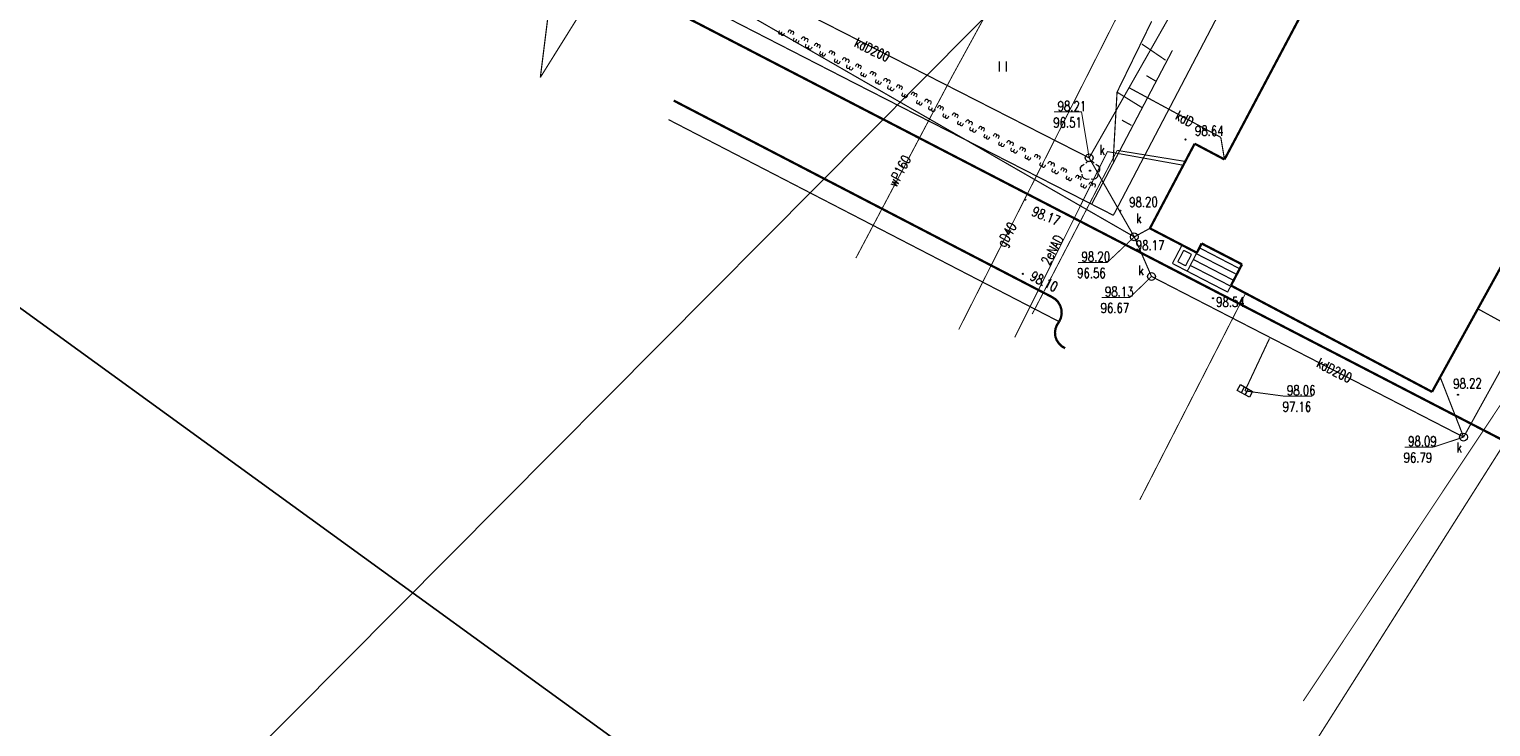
# Model space of a CAD drawing. Header units: metres. Extents: x 7501691 to 7504871, y 5814048 to 5814963.
# Tile 60 of 89: x 7504210 to 7504321, y 5814496 to 5814549. Entities that reach past the tile are written whole.
import ezdxf
from ezdxf.enums import TextEntityAlignment as Align

# ---------------------------------------------------------------- set-up
doc = ezdxf.new("R2010")
doc.units = ezdxf.units.M
doc.header["$MEASUREMENT"] = 0
for name, pattern in [('1', [0]), ('11', [3, 2.5, -0.5]), ('BUD', [0]), ('KOC', [1.5, 1, -0.5]), ('KOJ', [0]), ('UEB', [0]), ('UPG', [0]), ('UPK', [0]), ('UPW', [0]), ('WJD', [0]), ('WSQ', [1.75, 1.25, -0.5])]:
    doc.linetypes.add(name, pattern=pattern)
doc.layers.get('0').update_dxf_attribs({"linetype": 'CONTINUOUS'})
for name, color, linetype, lineweight in [('EBTPO_L_6', 7, 'WJD', 18), ('EBUPP_L_1', 7, 'BUD', 35), ('EBUPP_L_3', 7, '1', 35), ('SDRPK_L_0', 7, 'KOJ', 35), ('SDRPK_L_2', 7, 'KOC', 18), ('SDRPK_L_5', 7, '11', 18), ('SZOPO_L_5', 3, 'CONTINUOUS', 18), ('SZZPZ_T_0', 3, 'CONTINUOUS', 18), ('UEEOO_T_0', 1, 'CONTINUOUS', 15), ('UEEPON_L_1', 1, 'UEB', 15), ('UGGOO_T_0', 2, 'CONTINUOUS', 15), ('UGGPON_L_1', 2, 'UPG', 15), ('UKKOA_T_0', 3, 'CONTINUOUS', 15), ('UKKOC_T_0', 3, 'CONTINUOUS', 15), ('UKKOO_T_0', 3, 'CONTINUOUS', 15), ('UKKPA_T_1', 7, 'CONTINUOUS', 18), ('UKKPOD_L_1', 3, 'UPK', 18), ('UKKPOR_L_1', 34, 'UPK', 18), ('UWWOO_T_0', 150, 'CONTINUOUS', 15), ('UWWPO_L_0', 150, 'UPW', 15), ('UWWPO_L_1', 150, 'UPW', 15), ('WUKOS_T_1', 7, 'CONTINUOUS', 15), ('WUKPS_L_6', 7, 'WSQ', 18), ('WWRPH_T_1', 7, 'CONTINUOUS', 18)]:
    doc.layers.add(name, color=color, linetype=linetype, lineweight=lineweight)
doc.styles.add('STYL_ARIAL', font='simplex', dxfattribs={"width": 0.75, "oblique": 0.1})

# ---------------------------------------------------------------- blocks, each defined once
blk = doc.blocks.new('fdsgfdhgfjh')
at = {"layer": 'EBTPO_L_6', "color": 7, "const_width": 0.09}
for points in [[(104.97, -253.28), (104.24, -254.68)], [(106.1, -253.87), (104.97, -253.28)], [(105.1, -253.68), (104.65, -254.55)], [(105.69, -253.99), (105.1, -253.68)], [(105.24, -254.86), (105.69, -253.99)], [(105.37, -255.27), (106.1, -253.87)], [(105.83, -254.38), (108.9, -255.97)], [(106.06, -253.94), (109.13, -255.52)], [(106.29, -253.49), (109.35, -255.08)], [(104.24, -254.68), (105.37, -255.27)], [(104.65, -254.55), (105.24, -254.86)], [(105.37, -255.27), (108.44, -256.86)], [(105.6, -254.83), (108.67, -256.41)], [(108.67, -256.41), (108.44, -256.86)], [(129.45, -259.22), (127.46, -258.13)]]:
    blk.add_lwpolyline(points, dxfattribs=at)
at = {"layer": 'EBUPP_L_1', "color": 7, "const_width": 0.175}
for points in [[(102.53, -252.01), (105.93, -245.57)], [(108.2, -246.77), (105.93, -245.57)], [(131.7, -250.44), (123.98, -264.45)], [(123.98, -264.45), (108.69, -256.36)]]:
    blk.add_lwpolyline(points, dxfattribs=at)
at = {"layer": 'EBUPP_L_3', "color": 7, "const_width": 0.175}
for points in [[(127.81, -209.73), (108.2, -246.77)], [(102.53, -252.01), (106.1, -253.87)], [(106.1, -253.87), (106.46, -253.16)], [(106.46, -253.16), (109.53, -254.75)], [(109.53, -254.75), (108.69, -256.36)]]:
    blk.add_lwpolyline(points, dxfattribs=at)
at = {"layer": 'SDRPK_L_0', "color": 7, "const_width": 0.175}
for points in [[(-68.95, -165.38), (143.46, -275.43)], [(66.32, -242.29), (95.05, -257.22)], [(95.05, -257.22), (95.32, -257.39), (95.54, -257.61), (95.71, -257.89), (95.8, -258.19), (95.82, -258.51), (95.76, -258.82), (95.63, -259.11)], [(96.08, -261.13), (95.82, -260.98), (95.61, -260.77), (95.44, -260.52), (95.34, -260.24), (95.31, -259.94), (95.35, -259.64), (95.46, -259.36), (95.63, -259.11)]]:
    blk.add_lwpolyline(points, dxfattribs=at)
at = {"layer": 'SDRPK_L_2', "color": 7, "const_width": 0.09}
blk.add_lwpolyline([(65.93, -243.74), (95.63, -259.11)], dxfattribs=at)
at = {"layer": 'SDRPK_L_5', "color": 7, "const_width": 0.09}
for points in [[(99.75, -251.02), (112.05, -227.51)], [(80.01, -240.93), (59.72, -230.51)], [(104.24, -238.47), (98.1, -250.17)], [(99.75, -251.02), (80.01, -240.93)]]:
    blk.add_lwpolyline(points, dxfattribs=at)
at = {"layer": 'SZOPO_L_5', "color": 3, "const_width": 0.09}
for points in [[(74.5, -237.16), (74.46, -237.22), (74.39, -237.24), (74.32, -237.21), (74.3, -237.14), (74.32, -237.07)], [(74.37, -236.96), (74.32, -237.07)], [(74.69, -237.26), (74.65, -237.32), (74.57, -237.33), (74.51, -237.3), (74.48, -237.23), (74.5, -237.16)], [(74.56, -237.05), (74.5, -237.16)], [(74.74, -237.15), (74.69, -237.26)], [(75.06, -236.99), (75, -237.11)], [(75.06, -236.99), (75.1, -236.93), (75.17, -236.92), (75.23, -236.95), (75.26, -237.02), (75.24, -237.09)], [(75.24, -237.09), (75.18, -237.2)], [(75.24, -237.09), (75.29, -237.03), (75.36, -237.01), (75.42, -237.04), (75.45, -237.11), (75.43, -237.18)], [(75.43, -237.18), (75.37, -237.29)], [(75.62, -237.73), (75.57, -237.79), (75.5, -237.8), (75.44, -237.77), (75.41, -237.7), (75.43, -237.63)], [(75.49, -237.52), (75.43, -237.63)], [(75.8, -237.82), (75.76, -237.88), (75.69, -237.9), (75.62, -237.86), (75.6, -237.8), (75.62, -237.73)], [(75.67, -237.62), (75.62, -237.73)], [(75.86, -237.71), (75.8, -237.82)], [(76.02, -237.62), (76.08, -237.51)], [(76.08, -237.51), (76.15, -237.45), (76.25, -237.46), (76.31, -237.53), (76.3, -237.62)], [(76.24, -237.74), (76.3, -237.62)], [(76.3, -237.62), (76.37, -237.56), (76.47, -237.57), (76.53, -237.64), (76.52, -237.74)], [(76.47, -237.85), (76.52, -237.74)], [(76.57, -238.21), (76.49, -238.27), (76.4, -238.26), (76.34, -238.19), (76.34, -238.09)], [(76.4, -237.98), (76.34, -238.09)], [(76.79, -238.32), (76.72, -238.38), (76.62, -238.37), (76.56, -238.3), (76.57, -238.21)], [(76.62, -238.09), (76.57, -238.21)], [(76.85, -238.21), (76.79, -238.32)], [(77.06, -238.01), (77.01, -238.12)], [(77.06, -238.01), (77.11, -237.95), (77.18, -237.93), (77.24, -237.96), (77.27, -238.03), (77.25, -238.1)], [(77.25, -238.1), (77.19, -238.21)], [(77.25, -238.1), (77.29, -238.04), (77.36, -238.03), (77.43, -238.06), (77.46, -238.13), (77.44, -238.19)], [(77.44, -238.19), (77.38, -238.31)], [(77.63, -238.74), (77.58, -238.8), (77.51, -238.82), (77.45, -238.78), (77.42, -238.72), (77.44, -238.65)], [(77.5, -238.54), (77.44, -238.65)], [(77.81, -238.84), (77.77, -238.89), (77.7, -238.91), (77.63, -238.88), (77.6, -238.81), (77.63, -238.74)], [(77.68, -238.63), (77.63, -238.74)], [(77.87, -238.72), (77.81, -238.84)], [(78.18, -238.57), (78.12, -238.68)], [(78.18, -238.57), (78.22, -238.51), (78.29, -238.5), (78.36, -238.53), (78.39, -238.6), (78.37, -238.66)], [(78.37, -238.66), (78.31, -238.78)], [(78.37, -238.66), (78.41, -238.61), (78.48, -238.59), (78.54, -238.62), (78.57, -238.69), (78.55, -238.76)], [(78.55, -238.76), (78.49, -238.87)], [(78.74, -239.31), (78.7, -239.36), (78.63, -239.38), (78.56, -239.35), (78.53, -239.28), (78.56, -239.21)], [(78.61, -239.1), (78.56, -239.21)], [(78.93, -239.4), (78.88, -239.46), (78.81, -239.48), (78.75, -239.44), (78.72, -239.38), (78.74, -239.31)], [(78.8, -239.19), (78.74, -239.31)], [(78.98, -239.29), (78.93, -239.4)], [(79.14, -239.2), (79.2, -239.09)], [(79.2, -239.09), (79.27, -239.03), (79.37, -239.04), (79.43, -239.11), (79.42, -239.2)], [(79.37, -239.31), (79.42, -239.2)], [(79.42, -239.2), (79.5, -239.14), (79.59, -239.15), (79.65, -239.22), (79.65, -239.32)], [(79.69, -239.79), (79.62, -239.85), (79.52, -239.84), (79.46, -239.77), (79.47, -239.67)], [(79.52, -239.56), (79.47, -239.67)], [(79.59, -239.43), (79.65, -239.32)], [(79.75, -239.67), (79.69, -239.79)], [(79.91, -239.9), (79.84, -239.96), (79.74, -239.95), (79.68, -239.88), (79.69, -239.79)], [(79.97, -239.79), (79.91, -239.9)], [(80.19, -239.59), (80.13, -239.7)], [(80.19, -239.59), (80.23, -239.53), (80.3, -239.51), (80.37, -239.54), (80.39, -239.61), (80.37, -239.68)], [(80.37, -239.68), (80.32, -239.79)], [(80.37, -239.68), (80.42, -239.62), (80.49, -239.61), (80.55, -239.64), (80.58, -239.7), (80.56, -239.77)], [(80.56, -239.77), (80.5, -239.89)], [(81.3, -240.15), (81.35, -240.09), (81.42, -240.08), (81.48, -240.11), (81.51, -240.17), (81.49, -240.24)], [(80.75, -240.32), (80.71, -240.38), (80.63, -240.4), (80.57, -240.36), (80.54, -240.3), (80.56, -240.23)], [(80.62, -240.12), (80.56, -240.23)], [(80.93, -240.42), (80.89, -240.47), (80.82, -240.49), (80.76, -240.46), (80.73, -240.39), (80.75, -240.32)], [(80.81, -240.21), (80.75, -240.32)], [(80.99, -240.3), (80.93, -240.42)], [(81.3, -240.15), (81.24, -240.26)], [(81.49, -240.24), (81.43, -240.36)], [(81.49, -240.24), (81.53, -240.19), (81.6, -240.17), (81.67, -240.2), (81.7, -240.27), (81.67, -240.34)], [(81.67, -240.34), (81.62, -240.45)], [(81.86, -240.89), (81.82, -240.94), (81.75, -240.96), (81.69, -240.93), (81.66, -240.86), (81.68, -240.79)], [(81.73, -240.68), (81.68, -240.79)], [(82.05, -240.98), (82.01, -241.04), (81.94, -241.05), (81.87, -241.02), (81.84, -240.95), (81.86, -240.89)], [(81.92, -240.77), (81.86, -240.89)], [(82.11, -240.87), (82.05, -240.98)], [(82.27, -240.78), (82.32, -240.67)], [(82.32, -240.67), (82.4, -240.61), (82.49, -240.61), (82.55, -240.69), (82.55, -240.78)], [(82.49, -240.89), (82.55, -240.78)], [(82.55, -240.78), (82.62, -240.72), (82.71, -240.73), (82.78, -240.8), (82.77, -240.9)], [(82.65, -241.14), (82.59, -241.25)], [(82.71, -241.01), (82.77, -240.9)], [(83.31, -241.17), (83.25, -241.28)], [(83.31, -241.17), (83.35, -241.11), (83.42, -241.09), (83.49, -241.12), (83.52, -241.19), (83.5, -241.26)], [(83.5, -241.26), (83.54, -241.2), (83.61, -241.18), (83.67, -241.22), (83.7, -241.28), (83.68, -241.35)], [(82.81, -241.36), (82.74, -241.43), (82.64, -241.42), (82.58, -241.35), (82.59, -241.25)], [(83.04, -241.48), (82.96, -241.54), (82.87, -241.53), (82.8, -241.46), (82.81, -241.36)], [(82.87, -241.25), (82.81, -241.36)], [(83.09, -241.37), (83.04, -241.48)], [(83.5, -241.26), (83.44, -241.37)], [(83.68, -241.35), (83.62, -241.47)], [(83.87, -241.9), (83.83, -241.96), (83.76, -241.98), (83.69, -241.94), (83.66, -241.88), (83.69, -241.81)], [(83.74, -241.7), (83.69, -241.81)], [(84.06, -241.99), (84.01, -242.05), (83.94, -242.07), (83.88, -242.04), (83.85, -241.97), (83.87, -241.9)], [(83.93, -241.79), (83.87, -241.9)], [(84.11, -241.88), (84.06, -241.99)], [(84.43, -241.73), (84.37, -241.84)], [(84.43, -241.73), (84.47, -241.67), (84.54, -241.65), (84.6, -241.69), (84.63, -241.75), (84.61, -241.82)], [(84.61, -241.82), (84.55, -241.94)], [(84.61, -241.82), (84.65, -241.77), (84.73, -241.75), (84.79, -241.78), (84.82, -241.85), (84.8, -241.92)], [(84.8, -241.92), (84.74, -242.03)], [(84.86, -242.26), (84.8, -242.37)], [(85.39, -242.36), (85.45, -242.25)], [(85.45, -242.25), (85.52, -242.19), (85.61, -242.19), (85.68, -242.27), (85.67, -242.36)], [(85.67, -242.36), (85.74, -242.3), (85.84, -242.31), (85.9, -242.38), (85.89, -242.47)], [(84.99, -242.46), (84.94, -242.52), (84.87, -242.54), (84.81, -242.51), (84.78, -242.44), (84.8, -242.37)], [(85.17, -242.56), (85.13, -242.62), (85.06, -242.63), (84.99, -242.6), (84.97, -242.53), (84.99, -242.46)], [(85.04, -242.35), (84.99, -242.46)], [(85.23, -242.45), (85.17, -242.56)], [(85.61, -242.47), (85.67, -242.36)], [(85.94, -242.94), (85.86, -243.01), (85.77, -243), (85.71, -242.93), (85.71, -242.83)], [(85.77, -242.72), (85.71, -242.83)], [(85.84, -242.59), (85.89, -242.47)], [(86.16, -243.06), (86.09, -243.12), (85.99, -243.11), (85.93, -243.04), (85.94, -242.94)], [(85.99, -242.83), (85.94, -242.94)], [(86.21, -242.95), (86.16, -243.06)], [(86.43, -242.74), (86.38, -242.86)], [(86.43, -242.74), (86.48, -242.69), (86.55, -242.67), (86.61, -242.7), (86.64, -242.77), (86.62, -242.84)], [(86.62, -242.84), (86.56, -242.95)], [(86.62, -242.84), (86.66, -242.78), (86.73, -242.76), (86.8, -242.8), (86.83, -242.86), (86.8, -242.93)], [(86.8, -242.93), (86.75, -243.05)], [(86.99, -243.48), (86.95, -243.54), (86.88, -243.56), (86.82, -243.52), (86.79, -243.46), (86.81, -243.39)], [(86.87, -243.27), (86.81, -243.39)], [(87.05, -243.37), (86.99, -243.48)], [(87.55, -243.31), (87.49, -243.42)], [(87.55, -243.31), (87.59, -243.25), (87.66, -243.23), (87.73, -243.27), (87.76, -243.33), (87.73, -243.4)], [(87.73, -243.4), (87.68, -243.52)], [(87.73, -243.4), (87.78, -243.34), (87.85, -243.33), (87.91, -243.36), (87.94, -243.43), (87.92, -243.5)], [(87.18, -243.57), (87.14, -243.63), (87.07, -243.65), (87, -243.62), (86.97, -243.55), (86.99, -243.48)], [(87.24, -243.46), (87.18, -243.57)], [(87.92, -243.5), (87.86, -243.61)], [(88.11, -244.04), (88.07, -244.1), (88, -244.12), (87.93, -244.09), (87.9, -244.02), (87.92, -243.95)], [(87.98, -243.84), (87.92, -243.95)], [(88.3, -244.14), (88.25, -244.2), (88.18, -244.21), (88.12, -244.18), (88.09, -244.11), (88.11, -244.04)], [(88.17, -243.93), (88.11, -244.04)], [(88.35, -244.03), (88.3, -244.14)], [(88.51, -243.94), (88.57, -243.83)], [(88.57, -243.83), (88.64, -243.77), (88.74, -243.77), (88.8, -243.85), (88.79, -243.94)], [(88.74, -244.05), (88.79, -243.94)], [(88.79, -243.94), (88.87, -243.88), (88.96, -243.89), (89.02, -243.96), (89.02, -244.05)], [(89.06, -244.52), (88.99, -244.59), (88.89, -244.58), (88.83, -244.51), (88.84, -244.41)], [(88.89, -244.3), (88.84, -244.41)], [(88.96, -244.17), (89.02, -244.05)], [(89.28, -244.64), (89.21, -244.7), (89.11, -244.69), (89.05, -244.62), (89.06, -244.52)], [(89.11, -244.41), (89.06, -244.52)], [(89.34, -244.52), (89.28, -244.64)], [(89.56, -244.32), (89.5, -244.44)], [(89.56, -244.32), (89.6, -244.27), (89.67, -244.25), (89.73, -244.28), (89.76, -244.35), (89.74, -244.42)], [(89.74, -244.42), (89.68, -244.53)], [(89.74, -244.42), (89.79, -244.36), (89.86, -244.34), (89.92, -244.38), (89.95, -244.44), (89.93, -244.51)], [(89.93, -244.51), (89.87, -244.63)], [(90.12, -245.06), (90.07, -245.12), (90, -245.13), (89.94, -245.1), (89.91, -245.03), (89.93, -244.97)], [(89.99, -244.85), (89.93, -244.97)], [(90.3, -245.15), (90.26, -245.21), (90.19, -245.23), (90.12, -245.2), (90.1, -245.13), (90.12, -245.06)], [(90.17, -244.95), (90.12, -245.06)], [(90.36, -245.04), (90.3, -245.15)], [(90.67, -244.89), (90.61, -245)], [(90.67, -244.89), (90.71, -244.83), (90.79, -244.81), (90.85, -244.85), (90.88, -244.91), (90.86, -244.98)], [(90.86, -244.98), (90.8, -245.1)], [(90.86, -244.98), (90.9, -244.92), (90.97, -244.91), (91.04, -244.94), (91.06, -245.01), (91.04, -245.08)], [(91.04, -245.08), (90.99, -245.19)], [(91.23, -245.62), (91.19, -245.68), (91.12, -245.7), (91.05, -245.67), (91.03, -245.6), (91.05, -245.53)], [(91.1, -245.42), (91.05, -245.53)], [(91.42, -245.72), (91.38, -245.78), (91.31, -245.79), (91.24, -245.76), (91.21, -245.69), (91.23, -245.62)], [(91.29, -245.51), (91.23, -245.62)], [(91.48, -245.61), (91.42, -245.72)], [(91.64, -245.52), (91.69, -245.41)], [(91.69, -245.41), (91.77, -245.34), (91.86, -245.35), (91.92, -245.42), (91.92, -245.52)], [(91.86, -245.63), (91.92, -245.52)], [(91.92, -245.52), (91.99, -245.46), (92.08, -245.46), (92.15, -245.54), (92.14, -245.63)], [(92.08, -245.74), (92.14, -245.63)], [(92.18, -246.1), (92.11, -246.16), (92.01, -246.16), (91.95, -246.09), (91.96, -245.99)], [(92.01, -245.88), (91.96, -245.99)], [(92.4, -246.22), (92.33, -246.28), (92.24, -246.27), (92.17, -246.2), (92.18, -246.1)], [(92.24, -245.99), (92.18, -246.1)], [(92.46, -246.1), (92.4, -246.22)], [(92.68, -245.9), (92.62, -246.02)], [(92.68, -245.9), (92.72, -245.84), (92.79, -245.83), (92.86, -245.86), (92.89, -245.93), (92.87, -246)], [(92.87, -246), (92.81, -246.11)], [(92.87, -246), (92.91, -245.94), (92.98, -245.92), (93.04, -245.95), (93.07, -246.02), (93.05, -246.09)], [(93.05, -246.09), (92.99, -246.2)], [(93.24, -246.64), (93.2, -246.7), (93.13, -246.71), (93.06, -246.68), (93.03, -246.61), (93.06, -246.54)], [(93.11, -246.43), (93.06, -246.54)], [(93.43, -246.73), (93.38, -246.79), (93.31, -246.81), (93.25, -246.77), (93.22, -246.71), (93.24, -246.64)], [(93.3, -246.53), (93.24, -246.64)], [(93.48, -246.62), (93.43, -246.73)], [(93.79, -246.47), (93.74, -246.58)], [(93.79, -246.47), (93.84, -246.41), (93.91, -246.39), (93.97, -246.42), (94, -246.49), (93.98, -246.56)], [(93.98, -246.56), (93.92, -246.67)], [(93.98, -246.56), (94.02, -246.5), (94.09, -246.49), (94.16, -246.52), (94.19, -246.59), (94.17, -246.66)], [(94.17, -246.66), (94.11, -246.77)], [(94.36, -247.2), (94.31, -247.26), (94.24, -247.28), (94.18, -247.24), (94.15, -247.18), (94.17, -247.11)], [(94.23, -247), (94.17, -247.11)], [(94.54, -247.3), (94.5, -247.35), (94.43, -247.37), (94.36, -247.34), (94.33, -247.27), (94.36, -247.2)], [(94.41, -247.09), (94.36, -247.2)], [(94.6, -247.18), (94.54, -247.3)], [(94.76, -247.1), (94.82, -246.99)], [(94.82, -246.99), (94.89, -246.92), (94.98, -246.93), (95.05, -247), (95.04, -247.1)], [(94.98, -247.21), (95.04, -247.1)], [(95.04, -247.1), (95.11, -247.04), (95.21, -247.04), (95.27, -247.12), (95.26, -247.21)], [(95.3, -247.68), (95.23, -247.74), (95.14, -247.74), (95.07, -247.66), (95.08, -247.57)], [(95.14, -247.46), (95.08, -247.57)], [(95.21, -247.32), (95.26, -247.21)], [(95.53, -247.79), (95.46, -247.86), (95.36, -247.85), (95.3, -247.78), (95.3, -247.68)], [(95.36, -247.57), (95.3, -247.68)], [(95.58, -247.68), (95.53, -247.79)], [(95.8, -247.48), (95.74, -247.6)], [(95.8, -247.48), (95.85, -247.42), (95.92, -247.41), (95.98, -247.44), (96.01, -247.51), (95.99, -247.58)], [(95.99, -247.58), (95.93, -247.69)], [(95.99, -247.58), (96.03, -247.52), (96.1, -247.5), (96.17, -247.53), (96.2, -247.6), (96.17, -247.67)], [(96.17, -247.67), (96.12, -247.78)], [(96.36, -248.22), (96.32, -248.28), (96.25, -248.29), (96.19, -248.26), (96.16, -248.19), (96.18, -248.12)], [(96.23, -248.01), (96.18, -248.12)], [(96.55, -248.31), (96.51, -248.37), (96.44, -248.39), (96.37, -248.35), (96.34, -248.29), (96.36, -248.22)], [(96.42, -248.11), (96.36, -248.22)], [(96.61, -248.2), (96.55, -248.31)], [(96.92, -248.05), (96.86, -248.16)], [(96.92, -248.05), (96.96, -247.99), (97.03, -247.97), (97.1, -248), (97.12, -248.07), (97.1, -248.14)], [(97.1, -248.14), (97.05, -248.25)], [(97.1, -248.14), (97.15, -248.08), (97.22, -248.07), (97.28, -248.1), (97.31, -248.16), (97.29, -248.23)], [(97.29, -248.23), (97.23, -248.35)], [(97.48, -248.78), (97.44, -248.84), (97.37, -248.86), (97.3, -248.82), (97.27, -248.76), (97.29, -248.69)], [(97.35, -248.58), (97.29, -248.69)], [(97.67, -248.88), (97.62, -248.93), (97.55, -248.95), (97.49, -248.92), (97.46, -248.85), (97.48, -248.78)], [(97.54, -248.67), (97.48, -248.78)], [(97.72, -248.76), (97.67, -248.88)], [(97.88, -248.68), (97.94, -248.57)], [(97.94, -248.57), (98.01, -248.5), (98.11, -248.51), (98.17, -248.58), (98.16, -248.68)], [(98.11, -248.79), (98.16, -248.68)], [(98.16, -248.68), (98.23, -248.62), (98.33, -248.62), (98.39, -248.7), (98.38, -248.79)], [(98.33, -248.9), (98.38, -248.79)]]:
    blk.add_lwpolyline(points, dxfattribs=at)
at = {"layer": 'SZZPZ_T_0', "color": 7}
for points in [[(91.1, -240.07), (91.1, -239.32)], [(91.62, -240.07), (91.62, -239.32)], [(97.34, -247.76), (97.25, -247.58), (97.26, -247.39), (97.37, -247.23), (97.54, -247.14)], [(97.65, -247.06), (97.79, -246.92), (97.98, -246.87), (98.16, -246.92), (98.3, -247.06)], [(97.98, -247.58), (98.01, -247.59), (98.02, -247.62), (98.01, -247.65), (97.98, -247.67), (97.94, -247.65), (97.93, -247.62), (97.94, -247.59), (97.98, -247.58)], [(98.41, -247.14), (98.58, -247.23), (98.69, -247.39), (98.7, -247.58), (98.61, -247.76)], [(97.91, -248.27), (97.72, -248.3), (97.54, -248.23), (97.41, -248.08), (97.38, -247.89)], [(98.57, -247.89), (98.54, -248.08), (98.42, -248.23), (98.24, -248.3), (98.05, -248.27)]]:
    blk.add_lwpolyline(points, dxfattribs=at)
at = {"layer": 'UEEPON_L_1', "color": 1, "const_width": 0.075}
for points in [[(92.25, -260.31), (99.3, -246.17)], [(100.04, -246.08), (93.58, -258.53)], [(99.3, -246.17), (105.07, -247.21)], [(105.22, -246.92), (100.04, -246.08)]]:
    blk.add_lwpolyline(points, dxfattribs=at)
at = {"layer": 'UGGPON_L_1', "color": 2, "const_width": 0.075}
blk.add_lwpolyline([(124.27, -187.99), (87.99, -259.71)], dxfattribs=at)
at = {"layer": 'UKKOC_T_0', "color": 3, "const_width": 0.075}
for points in [[(95.24, -243.15), (97.33, -243.15)], [(97.91, -246.65), (97.33, -243.15)], [(101.34, -252.66), (99.29, -254.6)], [(97.06, -254.61), (99.29, -254.6)], [(102.65, -255.67), (101.02, -257.26)], [(98.85, -257.27), (101.02, -257.26)], [(109.75, -264.38), (112.68, -264.77)], [(112.68, -264.77), (114.88, -264.77)], [(121.89, -268.65), (124.09, -268.65)], [(126.38, -267.89), (124.09, -268.65)]]:
    blk.add_lwpolyline(points, dxfattribs=at)
at = {"layer": 'UKKPA_T_1', "color": 7}
for points in [[(97.91, -246.35), (98.06, -246.39), (98.17, -246.5), (98.21, -246.65), (98.17, -246.8), (98.06, -246.91), (97.91, -246.95), (97.76, -246.91), (97.65, -246.8), (97.61, -246.65), (97.65, -246.5), (97.76, -246.39), (97.91, -246.35)], [(101.34, -252.36), (101.49, -252.4), (101.6, -252.51), (101.64, -252.66), (101.6, -252.81), (101.49, -252.92), (101.34, -252.96), (101.19, -252.92), (101.08, -252.81), (101.04, -252.66), (101.08, -252.51), (101.19, -252.4), (101.34, -252.36)], [(102.65, -255.37), (102.8, -255.41), (102.91, -255.52), (102.95, -255.67), (102.91, -255.82), (102.8, -255.93), (102.65, -255.97), (102.5, -255.93), (102.39, -255.82), (102.35, -255.67), (102.39, -255.52), (102.5, -255.41), (102.65, -255.37)], [(109.17, -264.34), (109.42, -263.9)], [(110.09, -264.85), (109.17, -264.34)], [(109.42, -263.9), (110.33, -264.42)], [(109.48, -264.51), (109.72, -264.07)], [(109.78, -264.68), (110.03, -264.25)], [(110.33, -264.42), (110.09, -264.85)], [(126.38, -267.59), (126.53, -267.63), (126.64, -267.74), (126.68, -267.89), (126.64, -268.04), (126.53, -268.15), (126.38, -268.19), (126.23, -268.15), (126.12, -268.04), (126.08, -267.89), (126.12, -267.74), (126.23, -267.63), (126.38, -267.59)]]:
    blk.add_lwpolyline(points, dxfattribs=at)
at = {"layer": 'UKKPOD_L_1', "color": 3, "const_width": 0.09}
for points in [[(123.16, -202.19), (97.91, -246.65)], [(56.18, -240.53), (57.8, -227.59)], [(57.8, -227.59), (101.34, -252.66)], [(63.36, -229.02), (56.18, -240.53)], [(97.91, -246.65), (63.36, -229.02)], [(100.94, -241.31), (107.92, -245.09)], [(107.92, -245.09), (108.2, -246.77)], [(97.91, -246.65), (101.34, -252.66)], [(101.34, -252.66), (102.53, -252.01)], [(101.34, -252.66), (102.65, -255.67)], [(126.38, -267.89), (134.4, -253.38)], [(102.65, -255.67), (126.38, -267.89)], [(109.75, -264.38), (111.62, -260.39)], [(126.38, -267.89), (124.6, -263.33)]]:
    blk.add_lwpolyline(points, dxfattribs=at)
at = {"layer": 'UKKPOR_L_1', "color": 34, "const_width": 0.09}
blk.add_lwpolyline([(131.52, -265.15), (109.65, -299.69)], dxfattribs=at)
at = {"layer": 'UWWPO_L_0', "color": 150, "linetype": '1', "const_width": 0.075}
for points in [[(87.48, -240.46), (91.68, -232.78)], [(80.17, -254.28), (87.48, -240.46)]]:
    blk.add_lwpolyline(points, dxfattribs=at)
at = {"layer": 'UWWPO_L_1', "color": 150, "const_width": 0.075}
for points in [[(135.58, -255.82), (114.19, -287.97)], [(101.76, -272.67), (109.79, -256.97)]]:
    blk.add_lwpolyline(points, dxfattribs=at)
at = {"layer": 'WUKPS_L_6', "color": 7, "const_width": 0.09}
for points in [[(100.03, -241.65), (102.66, -236.26)], [(99.73, -246.94), (100.03, -241.65)]]:
    blk.add_lwpolyline(points, dxfattribs=at)
at = {"layer": 'WUKPS_L_6', "color": 7, "linetype": '1', "const_width": 0.09}
for points in [[(101.92, -237.99), (103.72, -239.22)], [(102.26, -240.39), (102.99, -240.82)], [(100.03, -241.65), (101.92, -242.82)], [(100.4, -243.78), (101.13, -244.18)]]:
    blk.add_lwpolyline(points, dxfattribs=at)
at = {"layer": 'WWRPH_T_1', "color": 7}
for points in [[(105.23, -245.21), (105.27, -245.22), (105.28, -245.25), (105.27, -245.28), (105.23, -245.3), (105.2, -245.28), (105.19, -245.25), (105.2, -245.22), (105.23, -245.21)], [(93.04, -249.78), (93.07, -249.79), (93.09, -249.83), (93.07, -249.86), (93.04, -249.87), (93.01, -249.86), (93, -249.83), (93.01, -249.79), (93.04, -249.78)], [(100.27, -250.63), (100.3, -250.64), (100.31, -250.67), (100.3, -250.7), (100.27, -250.72), (100.24, -250.7), (100.22, -250.67), (100.24, -250.64), (100.27, -250.63)], [(92.87, -255.43), (92.9, -255.44), (92.92, -255.47), (92.9, -255.5), (92.87, -255.52), (92.84, -255.5), (92.83, -255.47), (92.84, -255.44), (92.87, -255.43)], [(107.32, -257.29), (107.36, -257.3), (107.37, -257.33), (107.36, -257.36), (107.32, -257.38), (107.29, -257.36), (107.28, -257.33), (107.29, -257.3), (107.32, -257.29)], [(125.96, -264.62), (125.99, -264.64), (126, -264.67), (125.99, -264.7), (125.96, -264.71), (125.92, -264.7), (125.91, -264.67), (125.92, -264.64), (125.96, -264.62)]]:
    blk.add_lwpolyline(points, dxfattribs=at)
at = {"layer": 'UEEOO_T_0', "color": 1, "style": 'STYL_ARIAL', "width": 0.75}
blk.add_text('2eNAD', height=0.75, rotation=61.7085, dxfattribs=at).set_placement((95.64, -253.93), align=Align.BOTTOM_CENTER)
at = {"layer": 'UGGOO_T_0', "color": 2, "style": 'STYL_ARIAL', "width": 0.75}
blk.add_text('gD40', height=0.75, rotation=60.6515, dxfattribs=at).set_placement((91.64, -252.49), align=Align.MIDDLE_CENTER)
at = {"layer": 'UKKOA_T_0', "color": 3, "style": 'STYL_ARIAL', "width": 0.75}
for p in [(98.7, -246.64), (101.48, -251.85), (101.65, -255.81), (125.84, -269.28)]:
    blk.add_text('k', height=0.75, rotation=0.0091, dxfattribs=at).set_placement(p, align=Align.BOTTOM_LEFT)
at = {"layer": 'UKKOC_T_0', "color": 3, "style": 'STYL_ARIAL', "width": 0.75}
for s, p in [('98.21', (95.51, -242.34)), ('96.51', (95.18, -243.59)), ('98.20', (97.33, -253.79)), ('96.56', (97, -255.04)), ('98.13', (99.11, -256.45)), ('96.67', (98.78, -257.7)), ('98.06', (112.95, -263.96)), ('97.16', (112.62, -265.21)), ('98.09', (122.16, -267.83)), ('96.79', (121.82, -269.08))]:
    blk.add_text(s, height=0.75, rotation=0.0091, dxfattribs=at).set_placement(p, align=Align.TOP_LEFT)
at = {"layer": 'UKKOO_T_0', "color": 3, "style": 'STYL_ARIAL', "width": 0.75}
for s, rotation, p in [('kdD200', 334.3681, (81.42, -238.42)), ('kdD', 331.323, (105.16, -243.68)), ('kdD200', 333.1031, (116.55, -262.82))]:
    blk.add_text(s, height=0.75, rotation=rotation, dxfattribs=at).set_placement(p, align=Align.MIDDLE_CENTER)
at = {"layer": 'UWWOO_T_0', "color": 150, "style": 'STYL_ARIAL', "width": 0.75}
blk.add_text('wP160', height=0.75, rotation=62.133, dxfattribs=at).set_placement((83.44, -249.02), align=Align.BOTTOM_LEFT)
at = {"layer": 'WUKOS_T_1', "color": 7, "style": 'STYL_ARIAL', "width": 0.75}
for s, rotation, p in [('98.64', 0.0091, (105.96, -245.19)), ('98.17', 0.0091, (101.46, -253.9)), ('98.10', 333.3366, (93.24, -256.1)), ('98.54', 0.0091, (107.56, -258.21))]:
    blk.add_text(s, height=0.75, rotation=rotation, dxfattribs=at).set_placement(p, align=Align.BOTTOM_LEFT)
for s, rotation, p in [('98.20', 0.5998, (102.04, -250.01)), ('98.17', 337.9729, (94.63, -251.07)), ('98.22', 1.2682, (126.68, -263.81))]:
    blk.add_text(s, height=0.75, rotation=rotation, dxfattribs=at).set_placement(p, align=Align.MIDDLE_CENTER)

msp = doc.modelspace()

# ---------------------------------------------------------------- linework, layer by layer
at = {"color": 6, "linetype": 'Continuous'}
msp.add_lwpolyline([(7503761.14258, 5814853.18776), (7504870.87638, 5814047.53357), (7503783.08647, 5814047.53357), (7504692.19043, 5814962.90721)], dxfattribs=at)

# ---------------------------------------------------------------- block references
at = {"linetype": 'Continuous'}
msp.add_blockref('fdsgfdhgfjh', (7504192.35177, 5814786.13308), dxfattribs=at)

doc.saveas('drawing.dxf')
